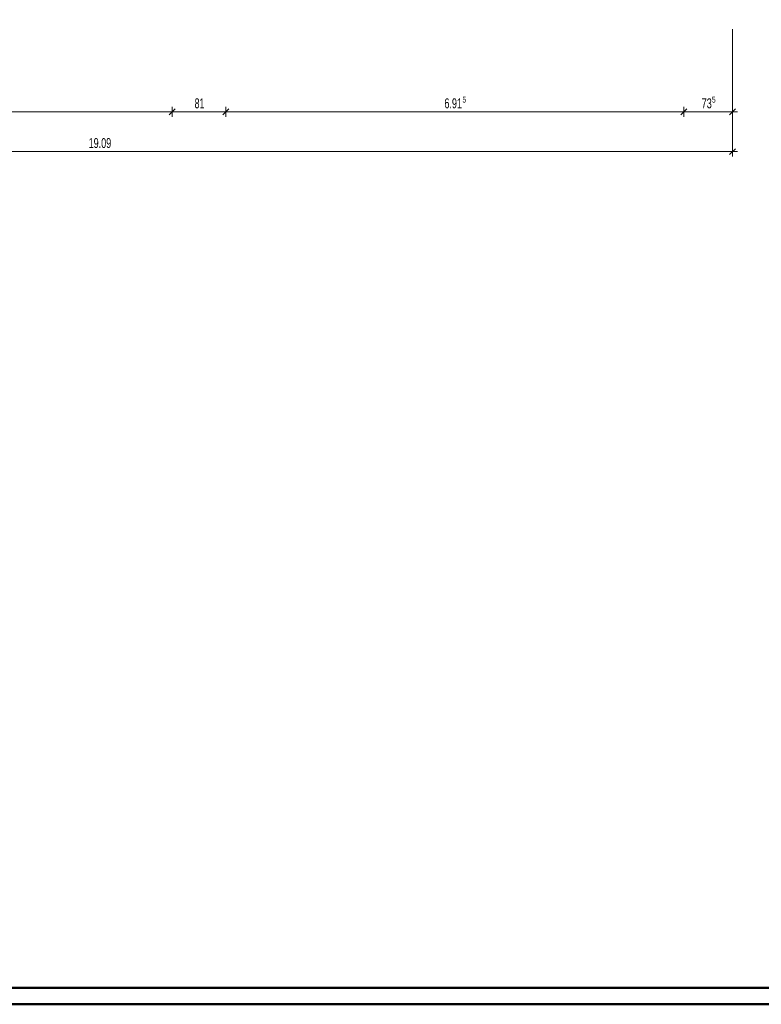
# Model space of a CAD drawing. Extents: x -123 to 597, y -160 to 584.
# Tile 118 of 207: x 101 to 325, y -160 to 138. Entities that reach past the tile are written whole.
import ezdxf

# ---------------------------------------------------------------- set-up
doc = ezdxf.new("R2010")
doc.units = 0
doc.layers.get('0').update_dxf_attribs({"lineweight": 35})
doc.layers.add('5_UG-TEXT-MASS', color=7, linetype='Continuous', lineweight=25)
doc.layers.add('Rahmen', color=7, linetype='Continuous', lineweight=35, true_color=0x009900)
doc.styles.get("Standard").update_dxf_attribs({"font": 'arial.ttf'})

# ---------------------------------------------------------------- blocks, each defined once
blk = doc.blocks.new('Referenz-A07ALSJU1N', base_point=(-103.93, -98.72))
at = {"layer": '5_UG-TEXT-MASS', "color": 0, "lineweight": 13}
for p, q in [((316.48, 97.66), (316.48, 134.66)), ((146.42, 108.76), (148.22, 110.56)), ((147.33, 109.66), (147.33, 111.16)), ((162.64, 108.76), (164.44, 110.56)), ((163.54, 109.66), (163.54, 111.16)), ((300.91, 108.76), (302.71, 110.56)), ((301.81, 109.66), (301.81, 111.16)), ((315.58, 108.76), (317.38, 110.56)), ((316.48, 109.66), (316.48, 111.16)), ((-47.76, 109.66), (147.33, 109.66)), ((147.33, 109.66), (147.33, 108.16)), ((147.33, 109.66), (163.54, 109.66)), ((163.54, 109.66), (163.54, 108.16)), ((163.54, 109.66), (301.81, 109.66)), ((301.81, 109.66), (301.81, 108.16)), ((301.81, 109.66), (316.48, 109.66)), ((316.48, 109.66), (316.48, 108.16)), ((316.48, 109.66), (317.98, 109.66)), ((315.58, 96.76), (317.38, 98.56)), ((316.48, 97.66), (316.48, 99.16)), ((-65.34, 97.66), (121.86, 97.66)), ((121.86, 97.66), (316.48, 97.66)), ((316.48, 97.66), (316.48, 96.16)), ((316.48, 97.66), (317.98, 97.66))]:
    blk.add_line(p, q, dxfattribs=at)
at = {"layer": '5_UG-TEXT-MASS', "color": 0, "lineweight": -2, "attachment_point": 1}
for s, insert, char_height in [('{\\W0.63;\\fArial;81}', (154.13, 113.76), 3), ('{\\W0.65;\\fArial;6.91}', (229.52, 113.76), 3), ('{\\W0.65;\\fArial;5}', (234.96, 114.29), 1.8), ('{\\W0.66;\\fArial;73}', (307.16, 113.76), 3), ('{\\W0.65;\\fArial;5}', (310.26, 114.29), 1.8), ('{\\W0.65;\\fArial;19.09}', (122.13, 101.76), 3)]:
    blk.add_mtext(s, dxfattribs=dict(at, insert=insert, char_height=char_height))

msp = doc.modelspace()

# ---------------------------------------------------------------- linework, layer by layer
at = {"layer": 'Rahmen', "lineweight": 50, "ltscale": 0.5}
for points in [[(597.47, -159.88), (597.47, 584.12), (-122.53, 584.12), (-122.53, -159.88), (247.47, -159.88), (497.47, -159.88), (597.47, -159.88)], [(592.47, -154.88), (592.47, 579.12), (-102.53, 579.12), (-102.53, -154.88), (242.47, -154.88), (492.47, -154.88), (592.47, -154.88)]]:
    msp.add_lwpolyline(points, close=True, dxfattribs=at)

# ---------------------------------------------------------------- block references
at = {"color": 251, "lineweight": 25, "ltscale": 0.25, "true_color": 0x585858}
msp.add_blockref('Referenz-A07ALSJU1N', (-103.93, -98.72), dxfattribs=at)

doc.saveas('drawing.dxf')
